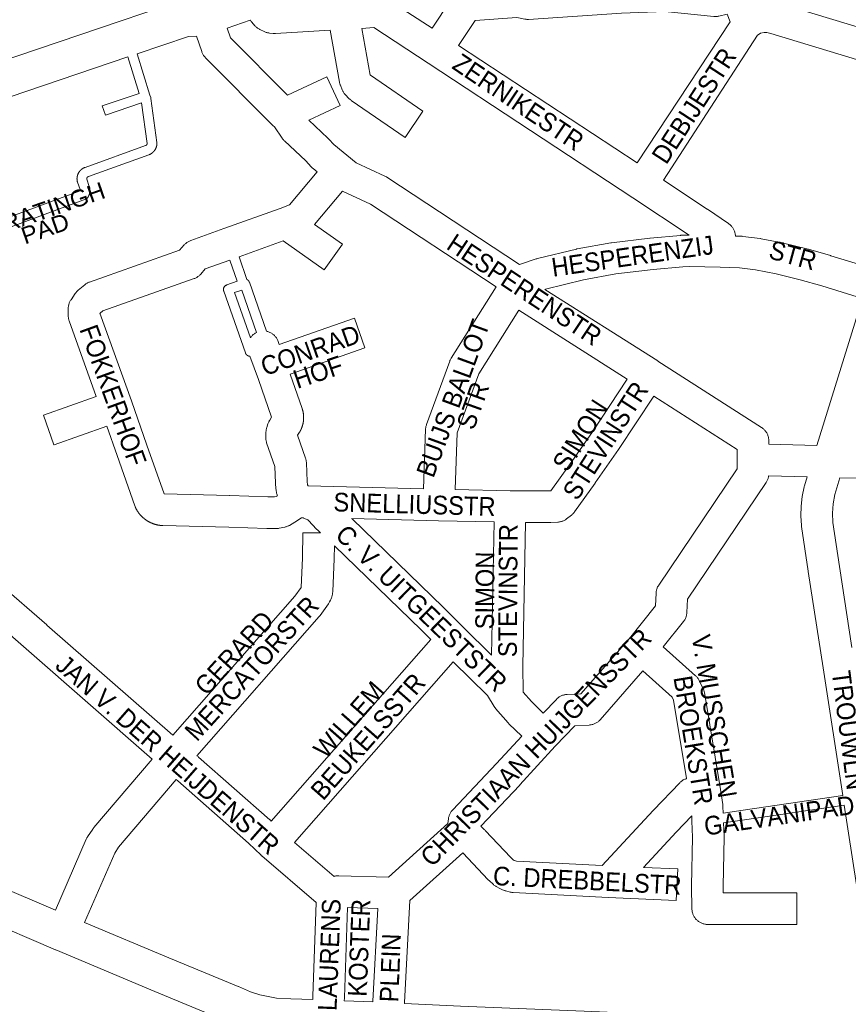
# Model space of a CAD drawing. Header units: metres. Extents: x 123819 to 142731, y 393440 to 405763.
# Tile 145 of 256: x 133175 to 133517, y 395415 to 395821. Entities that reach past the tile are written whole.
import ezdxf
from ezdxf.enums import TextEntityAlignment as Align

# ---------------------------------------------------------------- set-up
doc = ezdxf.new("R2010")
doc.units = ezdxf.units.M
doc.header["$MEASUREMENT"] = 0
for name, color, linetype, lineweight in [('gs-anno-wegen algemeen tekst', 7, 'Continuous', 0), ('gs-knt-aanvullende hoofdweg', 7, 'Continuous', 0), ('gs-knt-paden', 7, 'Continuous', 0), ('gs-knt-wegen algemeen', 7, 'Continuous', 0)]:
    doc.layers.add(name, color=color, linetype=linetype, lineweight=lineweight)
doc.styles.add('Style-Arial', font='arial.ttf')

msp = doc.modelspace()

# ---------------------------------------------------------------- linework, layer by layer
at = {"layer": 'gs-knt-aanvullende hoofdweg', "color": 7, "linetype": 'Continuous', "flags": 128}
for points in [[(133120.15, 395787.77), (133122.58, 395788.59), (133217.32, 395820.63), (133235.09, 395826.64)], [(133270.49, 395820.83), (133260.96, 395817.5)], [(133248.3, 395814.32), (133245.06, 395814.15), (133223.85, 395806.98)], [(133220.04, 395805.69), (133129.73, 395775.15)], [(133096.3, 395494.86), (133104.13, 395491.52), (133104.2, 395491.5), (133165.37, 395464.78), (133190.19, 395454.22)], [(133253.61, 395411.37), (133231.16, 395420.65), (133231.12, 395420.67), (133190.28, 395437.86), (133190.25, 395437.87), (133159.46, 395450.98), (133159.39, 395451), (133104.19, 395475.11)], [(133202.18, 395449.14), (133236.92, 395434.52), (133265.53, 395422.69), (133265.57, 395422.68), (133270.6, 395420.57), (133274.44, 395419.27), (133281.29, 395417.98), (133287.23, 395417.61), (133296.23, 395417.31)], [(133309.24, 395416.82), (133321, 395416.35)], [(133334.01, 395415.77), (133357.11, 395414.66), (133408.05, 395412.52), (133474.79, 395409.73), (133507.05, 395408.38), (133528.5, 395407.48)]]:
    msp.add_lwpolyline(points, dxfattribs=at)
at = {"layer": 'gs-knt-paden', "color": 7, "linetype": 'Continuous', "flags": 128}
for points in [[(133223.85, 395806.98), (133229.11, 395790.02), (133229.44, 395788.94), (133229.46, 395788.86), (133229.48, 395788.78), (133229.5, 395788.7), (133229.51, 395788.62)], [(133229.51, 395788.62), (133231.96, 395770.52), (133231.97, 395770.43), (133231.98, 395770.35), (133231.98, 395770.3), (133231.98, 395770.25), (133231.98, 395770.2), (133231.98, 395770.15), (133231.98, 395770.1), (133231.98, 395770.05), (133231.98, 395770), (133231.98, 395769.95), (133231.98, 395769.9), (133231.98, 395769.85), (133231.97, 395769.8), (133231.97, 395769.75), (133231.97, 395769.7), (133231.96, 395769.65), (133231.96, 395769.6), (133231.95, 395769.55), (133231.95, 395769.5), (133231.94, 395769.45), (133231.93, 395769.4), (133231.93, 395769.35), (133231.92, 395769.3), (133231.91, 395769.25), (133231.9, 395769.2), (133231.89, 395769.15), (133231.88, 395769.1), (133231.87, 395769.06), (133231.86, 395769.01), (133231.85, 395768.96), (133231.84, 395768.91), (133231.83, 395768.86), (133231.82, 395768.81), (133231.8, 395768.77), (133231.79, 395768.72), (133231.78, 395768.67), (133231.76, 395768.62), (133231.75, 395768.57), (133231.73, 395768.53), (133231.71, 395768.48), (133231.7, 395768.43), (133231.68, 395768.38), (133231.66, 395768.34), (133231.65, 395768.29), (133231.63, 395768.24), (133231.61, 395768.2), (133231.59, 395768.15), (133231.57, 395768.11), (133231.55, 395768.06), (133231.53, 395768.02), (133231.51, 395767.97), (133231.49, 395767.92), (133231.47, 395767.88), (133231.44, 395767.84), (133231.42, 395767.79), (133231.4, 395767.75), (133231.37, 395767.7), (133231.35, 395767.66), (133231.33, 395767.62), (133231.3, 395767.57), (133231.27, 395767.53), (133231.25, 395767.49), (133231.22, 395767.44), (133231.2, 395767.4), (133231.17, 395767.36), (133231.14, 395767.32), (133231.11, 395767.28), (133231.09, 395767.24), (133231.06, 395767.19), (133231.03, 395767.15), (133231, 395767.11), (133230.97, 395767.07), (133230.94, 395767.03), (133230.91, 395766.99), (133230.88, 395766.96), (133230.84, 395766.92), (133230.81, 395766.88), (133230.78, 395766.84), (133230.75, 395766.8), (133230.71, 395766.76), (133230.68, 395766.73), (133230.65, 395766.69), (133230.61, 395766.65), (133230.58, 395766.62), (133230.54, 395766.58), (133230.51, 395766.55), (133230.47, 395766.51), (133230.44, 395766.48), (133230.4, 395766.44), (133230.36, 395766.41), (133230.33, 395766.38), (133230.29, 395766.34), (133230.25, 395766.31), (133230.21, 395766.28), (133230.18, 395766.25), (133230.14, 395766.21), (133230.1, 395766.18), (133230.06, 395766.15), (133230.02, 395766.12), (133229.98, 395766.09), (133229.94, 395766.06), (133229.9, 395766.03), (133229.86, 395766), (133229.82, 395765.97), (133229.78, 395765.95), (133229.74, 395765.92), (133229.69, 395765.89), (133229.65, 395765.86), (133229.61, 395765.84), (133229.57, 395765.81), (133229.52, 395765.79), (133229.48, 395765.76), (133229.44, 395765.74), (133229.39, 395765.71), (133229.35, 395765.69), (133229.31, 395765.66), (133229.26, 395765.64), (133229.22, 395765.62), (133229.17, 395765.6), (133229.13, 395765.57), (133229.08, 395765.55), (133229.04, 395765.53), (133228.99, 395765.51), (133228.95, 395765.49), (133228.9, 395765.47), (133228.85, 395765.45), (133228.81, 395765.43), (133228.76, 395765.42), (133228.71, 395765.4), (133228.67, 395765.38), (133203.73, 395756.42), (133203.71, 395756.42), (133203.69, 395756.41), (133203.67, 395756.4), (133203.65, 395756.39), (133203.63, 395756.38), (133203.61, 395756.37), (133203.59, 395756.36), (133203.57, 395756.35), (133203.55, 395756.34), (133203.53, 395756.33), (133203.51, 395756.32), (133203.5, 395756.3), (133203.48, 395756.29), (133203.46, 395756.28), (133203.44, 395756.26), (133203.43, 395756.25), (133203.41, 395756.24), (133203.39, 395756.22), (133203.38, 395756.21), (133203.36, 395756.19), (133203.35, 395756.18), (133203.33, 395756.16), (133203.32, 395756.14), (133203.3, 395756.13), (133203.29, 395756.11), (133203.28, 395756.09), (133203.26, 395756.07), (133203.25, 395756.06), (133203.24, 395756.04), (133203.23, 395756.02), (133203.21, 395756), (133203.2, 395755.98), (133203.19, 395755.96), (133203.18, 395755.94), (133203.17, 395755.92), (133203.16, 395755.9), (133203.15, 395755.88), (133203.15, 395755.86), (133203.14, 395755.84), (133203.13, 395755.82), (133203.12, 395755.8), (133203.12, 395755.78), (133203.11, 395755.76), (133203.1, 395755.74), (133203.1, 395755.72), (133203.09, 395755.7), (133203.09, 395755.67), (133203.09, 395755.65), (133203.08, 395755.63), (133203.08, 395755.61), (133203.08, 395755.59), (133203.08, 395755.57), (133203.07, 395755.54), (133203.07, 395755.52), (133203.07, 395755.5), (133203.07, 395755.48), (133203.07, 395755.46), (133203.07, 395755.43), (133203.08, 395755.41), (133203.08, 395755.39), (133203.08, 395755.37), (133203.08, 395755.35), (133203.09, 395755.33), (133203.09, 395755.3), (133204.12, 395752.36), (133204.14, 395752.28), (133204.16, 395752.21), (133204.19, 395752.14), (133204.19, 395752.14), (133204.19, 395752.14), (133204.21, 395752.07), (133204.23, 395752), (133204.25, 395751.93), (133204.26, 395751.85), (133204.28, 395751.78), (133204.3, 395751.71), (133204.31, 395751.63), (133204.33, 395751.56), (133204.34, 395751.49), (133204.35, 395751.41), (133204.36, 395751.34), (133204.37, 395751.26), (133204.38, 395751.19), (133204.38, 395751.12), (133204.39, 395751.04), (133204.39, 395750.97), (133204.4, 395750.89), (133204.4, 395750.82), (133204.4, 395750.74), (133204.4, 395750.67), (133204.4, 395750.59), (133204.4, 395750.52), (133204.39, 395750.44), (133204.39, 395750.37), (133204.38, 395750.29), (133204.38, 395750.22), (133204.37, 395750.14), (133204.36, 395750.07), (133204.35, 395750), (133204.34, 395749.92), (133204.33, 395749.85), (133204.31, 395749.77), (133204.3, 395749.7), (133204.28, 395749.63), (133204.27, 395749.55), (133204.25, 395749.48), (133204.23, 395749.41), (133204.21, 395749.34), (133204.19, 395749.27), (133204.17, 395749.19), (133204.15, 395749.12), (133204.12, 395749.05), (133204.1, 395748.98), (133204.07, 395748.91), (133204.04, 395748.84), (133204.02, 395748.77), (133203.99, 395748.7), (133203.96, 395748.64), (133203.93, 395748.57), (133203.89, 395748.5), (133203.86, 395748.43), (133203.83, 395748.37), (133203.79, 395748.3), (133203.75, 395748.23), (133203.72, 395748.17), (133203.68, 395748.11), (133203.64, 395748.04), (133203.6, 395747.98), (133203.56, 395747.92), (133203.52, 395747.85), (133203.47, 395747.79), (133203.42, 395747.72), (133203.36, 395747.65), (133203.3, 395747.58), (133203.23, 395747.51), (133203.16, 395747.45), (133203.09, 395747.39), (133203.02, 395747.33), (133202.94, 395747.28), (133202.87, 395747.23), (133202.79, 395747.19), (133202.7, 395747.14), (133202.62, 395747.11), (133202.53, 395747.07), (133151.85, 395728.33)], [(133270.36, 395682.4), (133270.27, 395682.4), (133270.17, 395682.41), (133270.07, 395682.42), (133269.98, 395682.44), (133269.88, 395682.46), (133269.79, 395682.49), (133269.7, 395682.52), (133269.6, 395682.56), (133269.51, 395682.6), (133269.43, 395682.64), (133269.34, 395682.69), (133269.26, 395682.74), (133269.18, 395682.8), (133269.1, 395682.86), (133269.03, 395682.93), (133268.96, 395682.99), (133268.89, 395683.07), (133268.83, 395683.14), (133268.77, 395683.22), (133268.71, 395683.3), (133268.66, 395683.38), (133268.61, 395683.47), (133268.57, 395683.56), (133268.53, 395683.65), (133268.49, 395683.74), (133259.53, 395709.2), (133259.5, 395709.29), (133259.47, 395709.38), (133259.45, 395709.47), (133259.44, 395709.57), (133259.43, 395709.66), (133259.42, 395709.76), (133259.42, 395709.85), (133259.42, 395709.95), (133259.42, 395710.05), (133259.43, 395710.14), (133259.45, 395710.24), (133259.47, 395710.33), (133259.49, 395710.42), (133259.52, 395710.51), (133259.56, 395710.6), (133259.59, 395710.69), (133259.63, 395710.78), (133259.68, 395710.86), (133259.73, 395710.94), (133259.78, 395711.02), (133259.84, 395711.1), (133259.9, 395711.17), (133259.97, 395711.25), (133260.03, 395711.31), (133260.1, 395711.38), (133260.18, 395711.44), (133260.25, 395711.5), (133260.33, 395711.55), (133260.42, 395711.6), (133260.5, 395711.65), (133260.59, 395711.69), (133260.67, 395711.73), (133260.76, 395711.76), (133265.1, 395713.28), (133262.05, 395722.04)], [(133265.83, 395723.4), (133269.1, 395714.02), (133269.16, 395713.99), (133269.24, 395713.94), (133269.32, 395713.89), (133269.4, 395713.83), (133269.48, 395713.77), (133269.55, 395713.7), (133269.63, 395713.63), (133269.69, 395713.56), (133269.76, 395713.49), (133269.82, 395713.41), (133269.87, 395713.33), (133269.93, 395713.24), (133269.97, 395713.16), (133270.02, 395713.07), (133270.06, 395712.98), (133270.09, 395712.89)], [(133270.09, 395712.89), (133277.14, 395692.67)], [(133273.06, 395692.16), (133266.96, 395709.67), (133263.99, 395708.63), (133270.54, 395690.03)], [(133465.42, 395494.13), (133473.61, 395495.37), (133514.66, 395501.41)], [(133515.27, 395497.44), (133474.21, 395491.4), (133465.58, 395490.09)]]:
    msp.add_lwpolyline(points, dxfattribs=at)
msp.add_lwpolyline([(133150.64, 395732.16), (133200.37, 395750.56), (133200.37, 395750.58), (133200.38, 395750.61), (133200.38, 395750.64), (133200.38, 395750.67), (133200.38, 395750.7), (133200.38, 395750.73), (133200.38, 395750.76), (133200.38, 395750.79), (133200.37, 395750.82), (133200.37, 395750.85), (133200.36, 395750.88), (133200.36, 395750.91), (133200.35, 395750.94), (133200.34, 395750.97), (133200.33, 395751), (133200.32, 395751.02), (133200.32, 395751.03), (133199.26, 395754.08), (133199.23, 395754.16), (133199.21, 395754.25), (133199.2, 395754.3), (133199.18, 395754.36), (133199.17, 395754.41), (133199.16, 395754.47), (133199.15, 395754.53), (133199.14, 395754.58), (133199.13, 395754.64), (133199.12, 395754.7), (133199.11, 395754.76), (133199.1, 395754.81), (133199.09, 395754.87), (133199.08, 395754.93), (133199.08, 395754.98), (133199.07, 395755.04), (133199.07, 395755.1), (133199.06, 395755.16), (133199.06, 395755.22), (133199.06, 395755.27), (133199.06, 395755.33), (133199.05, 395755.39), (133199.05, 395755.45), (133199.05, 395755.5), (133199.05, 395755.56), (133199.05, 395755.62), (133199.06, 395755.68), (133199.06, 395755.74), (133199.06, 395755.79), (133199.07, 395755.85), (133199.07, 395755.91), (133199.08, 395755.97), (133199.08, 395756.02), (133199.09, 395756.08), (133199.09, 395756.14), (133199.1, 395756.2), (133199.11, 395756.25), (133199.12, 395756.31), (133199.13, 395756.37), (133199.14, 395756.42), (133199.15, 395756.48), (133199.16, 395756.54), (133199.18, 395756.59), (133199.19, 395756.65), (133199.2, 395756.71), (133199.22, 395756.76), (133199.23, 395756.82), (133199.25, 395756.87), (133199.26, 395756.93), (133199.28, 395756.98), (133199.3, 395757.04), (133199.32, 395757.09), (133199.33, 395757.15), (133199.35, 395757.2), (133199.37, 395757.26), (133199.39, 395757.31), (133199.42, 395757.37), (133199.44, 395757.42), (133199.46, 395757.47), (133199.48, 395757.53), (133199.51, 395757.58), (133199.53, 395757.63), (133199.56, 395757.68), (133199.58, 395757.73), (133199.61, 395757.79), (133199.64, 395757.84), (133199.66, 395757.89), (133199.69, 395757.94), (133199.72, 395757.99), (133199.75, 395758.04), (133199.78, 395758.09), (133199.81, 395758.14), (133199.84, 395758.19), (133199.87, 395758.24), (133199.9, 395758.28), (133199.93, 395758.33), (133199.97, 395758.38), (133200, 395758.43), (133200.04, 395758.47), (133200.07, 395758.52), (133200.11, 395758.56), (133200.14, 395758.61), (133200.18, 395758.66), (133200.21, 395758.7), (133200.25, 395758.74), (133200.29, 395758.79), (133200.33, 395758.83), (133200.37, 395758.87), (133200.41, 395758.92), (133200.45, 395758.96), (133200.49, 395759), (133200.53, 395759.04), (133200.57, 395759.08), (133200.61, 395759.12), (133200.65, 395759.16), (133200.69, 395759.2), (133200.74, 395759.24), (133200.78, 395759.28), (133200.82, 395759.31), (133200.87, 395759.35), (133200.91, 395759.39), (133200.96, 395759.42), (133201, 395759.46), (133201.05, 395759.5), (133201.1, 395759.53), (133201.14, 395759.56), (133201.19, 395759.6), (133201.24, 395759.63), (133201.29, 395759.66), (133201.33, 395759.69), (133201.38, 395759.73), (133201.43, 395759.76), (133201.48, 395759.79), (133201.53, 395759.82), (133201.58, 395759.84), (133201.63, 395759.87), (133201.68, 395759.9), (133201.73, 395759.93), (133201.78, 395759.95), (133201.84, 395759.98), (133201.89, 395760.01), (133201.94, 395760.03), (133201.99, 395760.06), (133202.05, 395760.08), (133202.1, 395760.1), (133202.15, 395760.12), (133202.21, 395760.15), (133202.26, 395760.17), (133202.31, 395760.19), (133202.37, 395760.21), (133227.31, 395769.17), (133227.34, 395769.18), (133227.38, 395769.19), (133227.41, 395769.21), (133227.44, 395769.23), (133227.48, 395769.25), (133227.51, 395769.27), (133227.54, 395769.29), (133227.57, 395769.31), (133227.6, 395769.33), (133227.63, 395769.36), (133227.66, 395769.38), (133227.68, 395769.41), (133227.71, 395769.44), (133227.73, 395769.46), (133227.76, 395769.49), (133227.78, 395769.52), (133227.8, 395769.55), (133227.82, 395769.59), (133227.84, 395769.62), (133227.86, 395769.65), (133227.87, 395769.69), (133227.89, 395769.72), (133227.9, 395769.75), (133227.91, 395769.79), (133227.93, 395769.83), (133227.94, 395769.86), (133227.94, 395769.9), (133227.95, 395769.94), (133227.96, 395769.97), (133227.96, 395770.01), (133227.96, 395770.05), (133227.96, 395770.09), (133225.7, 395786.79), (133210.75, 395781.71, -0.385882), (133210.74, 395781.71), (133209.45, 395785.5, -0.385887), (133209.46, 395785.51), (133224.69, 395790.7), (133220.04, 395805.69)], format="xyb", dxfattribs=at)
at = {"layer": 'gs-knt-wegen algemeen', "color": 7, "linetype": 'Continuous', "flags": 128}
for points in [[(133477.21, 395833.08), (133479.05, 395828.42), (133480.36, 395828.69), (133480.63, 395828.74), (133480.89, 395828.78), (133481.16, 395828.81), (133481.43, 395828.83), (133481.7, 395828.83), (133481.97, 395828.83), (133484.67, 395828.71), (133484.96, 395828.7), (133485.25, 395828.67), (133485.53, 395828.62), (133485.82, 395828.57), (133486.1, 395828.5), (133488.51, 395827.85), (133488.71, 395827.79), (133551.57, 395808.77), (133554.54, 395808.11)], [(133327.33, 395829.41), (133345.48, 395817.56), (133352.98, 395828.98)], [(133468.26, 395820.22), (133467.05, 395823.35), (133463.67, 395822.55), (133463.36, 395822.48), (133463.06, 395822.43), (133462.76, 395822.4), (133462.45, 395822.38), (133462.14, 395822.37), (133461.83, 395822.38), (133461.53, 395822.4), (133441.39, 395824.38), (133423.55, 395823.71), (133385.22, 395821.2), (133384.95, 395821.19), (133384.69, 395821.19), (133384.42, 395821.2), (133384.15, 395821.22), (133383.89, 395821.25), (133383.63, 395821.3), (133380.39, 395821.89), (133363.17, 395820.78), (133356.37, 395810.43)], [(133429.91, 395762.05), (133468.26, 395820.22)], [(133298.09, 395758.35), (133296.36, 395759.74), (133296.16, 395759.9), (133295.96, 395760.08), (133295.77, 395760.26), (133295.6, 395760.45), (133293.35, 395762.93), (133284.57, 395771.12), (133284.37, 395771.32), (133284.17, 395771.53), (133283.99, 395771.74), (133283.81, 395771.96), (133283.65, 395772.19), (133280.43, 395776.86), (133279.82, 395777.47), (133252.02, 395805.4), (133251.82, 395805.62), (133251.62, 395805.84), (133251.44, 395806.08), (133251.26, 395806.32), (133251.1, 395806.57), (133250.95, 395806.82), (133250.81, 395807.09), (133250.68, 395807.35), (133250.57, 395807.63), (133250.47, 395807.91), (133248.3, 395814.32)], [(133260.96, 395817.5), (133262.31, 395813.52), (133285.83, 395789.89)], [(133479.58, 395814.68), (133440.79, 395754.89)], [(133550.66, 395795.63), (133548.49, 395796.12), (133548.26, 395796.18), (133548.03, 395796.24), (133485.03, 395815.3), (133483.42, 395815.74), (133482.24, 395815.78), (133480.78, 395815.48), (133480.69, 395815.42), (133479.58, 395814.69)], [(133479.58, 395814.69), (133479.58, 395814.68)], [(133479.58, 395814.69), (133479.58, 395814.68)], [(133356.37, 395810.43), (133429.91, 395762.05)], [(133343.8, 395803.11), (133343.8, 395803.11), (133343.79, 395803.11)], [(133343.8, 395803.11), (133343.8, 395803.11), (133343.79, 395803.11)], [(133451.38, 395732.34), (133428.19, 395747.6), (133343.8, 395803.11)], [(133294.57, 395779.6), (133302.43, 395772.26), (133302.63, 395772.07), (133302.82, 395771.87), (133304.89, 395769.58), (133314.17, 395762.14), (133326, 395756.63), (133326.28, 395756.49), (133326.56, 395756.34), (133326.83, 395756.17), (133381.42, 395720.21)], [(133440.79, 395754.89), (133458.87, 395743), (133458.96, 395742.94), (133467.63, 395737.04), (133467.88, 395736.85), (133468.13, 395736.66), (133468.36, 395736.45), (133468.59, 395736.24), (133468.81, 395736.01), (133469.01, 395735.77), (133469.2, 395735.52), (133469.38, 395735.26), (133469.55, 395735), (133469.7, 395734.73), (133469.85, 395734.45), (133469.97, 395734.16), (133470.09, 395733.87), (133470.19, 395733.57), (133470.27, 395733.27), (133470.34, 395732.96), (133470.4, 395732.65), (133470.44, 395732.34), (133470.46, 395732.03), (133470.47, 395731.89)], [(133308.45, 395750.44), (133296.94, 395736.71)], [(133371.82, 395710.94), (133320.07, 395745.03), (133308.45, 395750.44)], [(133381.42, 395720.21), (133388.31, 395722.48), (133388.56, 395722.55), (133388.8, 395722.62), (133404.88, 395726.54), (133405.07, 395726.58), (133405.26, 395726.62), (133419.03, 395729.12), (133419.22, 395729.15), (133419.41, 395729.18), (133435.13, 395731.08), (133435.34, 395731.1), (133447.79, 395732.2), (133447.96, 395732.21), (133448.12, 395732.22), (133451.25, 395732.34), (133451.38, 395732.34)], [(133470.47, 395731.89), (133472.83, 395731.83), (133473.05, 395731.82), (133473.27, 395731.81), (133473.49, 395731.78), (133480.62, 395730.87), (133480.81, 395730.84), (133481.01, 395730.81), (133489.9, 395729.13), (133490.09, 395729.09), (133490.28, 395729.04), (133500.43, 395726.49), (133500.61, 395726.44), (133509.65, 395723.87), (133509.78, 395723.83), (133526.7, 395718.65)], [(133262.05, 395722.04), (133251.94, 395718.41), (133250.03, 395716.22), (133249.82, 395715.99), (133249.61, 395715.78), (133249.38, 395715.58), (133249.15, 395715.38), (133248.9, 395715.2), (133248.65, 395715.03), (133248.39, 395714.87), (133248.13, 395714.73), (133247.86, 395714.59), (133247.58, 395714.47), (133247.29, 395714.36), (133209.68, 395701.08), (133208.56, 395700.14), (133208.53, 395700.1), (133221.47, 395664.04), (133221.48, 395664), (133227.89, 395645.77)], [(133522.83, 395706.22), (133506.03, 395711.37), (133497.15, 395713.88), (133487.28, 395716.37), (133478.78, 395717.98), (133472.17, 395718.83), (133464.16, 395719.03), (133451.55, 395719.32), (133448.77, 395719.21), (133436.59, 395718.14), (133421.17, 395716.28), (133407.78, 395713.84), (133392.14, 395710.03), (133391.86, 395709.94)], [(133341.89, 395627.82), (133342.75, 395652.3), (133342.76, 395652.59), (133342.8, 395652.89), (133342.84, 395653.18), (133342.9, 395653.47), (133342.96, 395653.75), (133343.05, 395654.04), (133343.14, 395654.31), (133352.68, 395680.33), (133352.78, 395680.59), (133352.89, 395680.84), (133353.01, 395681.08), (133353.15, 395681.33), (133353.29, 395681.56), (133371.82, 395710.94)], [(133391.86, 395709.94), (133438.46, 395680.45), (133438.49, 395680.43), (133481.22, 395653.02), (133481.48, 395652.85), (133481.73, 395652.67), (133481.97, 395652.47), (133482.2, 395652.26), (133482.42, 395652.04), (133482.62, 395651.81), (133482.82, 395651.57), (133483.01, 395651.32), (133483.18, 395651.07), (133483.34, 395650.8), (133483.49, 395650.53), (133483.63, 395650.25), (133483.75, 395649.97), (133483.86, 395649.68), (133483.95, 395649.38), (133484.03, 395649.08), (133484.1, 395648.78), (133484.15, 395648.47), (133484.19, 395648.16), (133484.21, 395647.86), (133484.22, 395647.55), (133484.22, 395646.19), (133503.96, 395645.57)], [(133503.96, 395645.57), (133522.83, 395706.22)], [(133381.14, 395701.32), (133364.67, 395675.2), (133355.72, 395650.81), (133354.91, 395627.5)], [(133425.88, 395673.01), (133381.14, 395701.32)], [(133270.54, 395690.03), (133270.61, 395690.13), (133270.8, 395690.38), (133271.01, 395690.62), (133271.23, 395690.86), (133271.46, 395691.08), (133271.7, 395691.29), (133271.95, 395691.49), (133272.21, 395691.67), (133272.48, 395691.85), (133272.75, 395692.01), (133273.04, 395692.15), (133273.06, 395692.16)], [(133281.7, 395624.9), (133281.62, 395625.07), (133281.52, 395625.35), (133281.43, 395625.64), (133281.35, 395625.94), (133281.28, 395626.23), (133281.23, 395626.53), (133281.19, 395626.83), (133280.9, 395629.73), (133280.88, 395629.94), (133280.87, 395630.16), (133280.64, 395637), (133277.23, 395646.78), (133277.13, 395647.09), (133277.05, 395647.39), (133276.98, 395647.7), (133276.93, 395648.02), (133276.89, 395648.33), (133276.87, 395648.65), (133276.82, 395649.76), (133276.82, 395650.05), (133276.82, 395650.33), (133276.84, 395650.62), (133276.87, 395650.9), (133277.01, 395651.91), (133277.06, 395652.2), (133277.12, 395652.5), (133277.19, 395652.79), (133277.28, 395653.08), (133277.77, 395654.56), (133277.86, 395654.82), (133277.96, 395655.08), (133278.07, 395655.33), (133278.2, 395655.57), (133278.33, 395655.81), (133278.48, 395656.05), (133279.29, 395657.32), (133273.87, 395672.82), (133270.36, 395682.4)], [(133377.72, 395626.97), (133393.76, 395626.89), (133394.33, 395626.92), (133402.03, 395637.69), (133411.49, 395651.28), (133425.88, 395673.01)], [(133436.86, 395666.01), (133422.31, 395644.03), (133422.22, 395643.91), (133412.69, 395630.21), (133412.64, 395630.14)], [(133471.2, 395639.88), (133471.2, 395643.99), (133436.86, 395666.01)], [(133227.89, 395645.77), (133227.89, 395645.76), (133227.89, 395645.76)], [(133227.89, 395645.77), (133227.89, 395645.76), (133227.89, 395645.76)], [(133227.89, 395645.76), (133234.96, 395625.64), (133261.93, 395625.01), (133262.02, 395625.01)], [(133215.61, 395641.45), (133215.6, 395641.45), (133215.6, 395641.45)], [(133215.61, 395641.45), (133215.6, 395641.45), (133215.6, 395641.45)], [(133292.43, 395616), (133291.74, 395615.88), (133291.64, 395615.86), (133289.32, 395614.27), (133289.08, 395614.11), (133288.83, 395613.97), (133286.59, 395612.71), (133286.34, 395612.57), (133286.07, 395612.45), (133285.81, 395612.34), (133285.54, 395612.24), (133285.26, 395612.15), (133284.99, 395612.07), (133284.7, 395612.01), (133282.37, 395611.53), (133282.11, 395611.48), (133281.85, 395611.45), (133281.59, 395611.42), (133281.33, 395611.4), (133281.07, 395611.4), (133277.53, 395611.4), (133277.29, 395611.4), (133261.58, 395612), (133234.41, 395612.63), (133234.26, 395612.63), (133234.15, 395612.64), (133234.03, 395612.65), (133233.92, 395612.65), (133233.81, 395612.66), (133233.7, 395612.67), (133233.59, 395612.68), (133233.48, 395612.69), (133233.37, 395612.7), (133233.26, 395612.72), (133233.15, 395612.73), (133233.04, 395612.75), (133232.93, 395612.76), (133232.82, 395612.78), (133232.71, 395612.8), (133232.59, 395612.82), (133232.49, 395612.84), (133232.38, 395612.86), (133232.27, 395612.88), (133232.16, 395612.9), (133232.05, 395612.93), (133231.94, 395612.95), (133231.83, 395612.98), (133231.72, 395613.01), (133231.61, 395613.03), (133231.51, 395613.06), (133231.4, 395613.09), (133231.29, 395613.12), (133231.18, 395613.15), (133231.08, 395613.18), (133230.97, 395613.22), (133230.86, 395613.25), (133230.76, 395613.29), (133230.65, 395613.32), (133230.55, 395613.36), (133230.44, 395613.4), (133230.34, 395613.44), (133230.23, 395613.47), (133230.13, 395613.52), (133230.02, 395613.56), (133229.92, 395613.6), (133229.82, 395613.64), (133229.72, 395613.69), (133229.61, 395613.73), (133229.51, 395613.78), (133229.41, 395613.82), (133229.31, 395613.87), (133229.21, 395613.92), (133229.11, 395613.97), (133229.01, 395614.02), (133228.91, 395614.07), (133228.81, 395614.12), (133228.71, 395614.17), (133228.62, 395614.23), (133228.52, 395614.28), (133228.42, 395614.34), (133228.32, 395614.39), (133228.23, 395614.45), (133228.13, 395614.51), (133228.04, 395614.57), (133227.94, 395614.63), (133227.85, 395614.69), (133227.76, 395614.75), (133227.66, 395614.81), (133227.57, 395614.87), (133227.48, 395614.93), (133227.39, 395615), (133227.3, 395615.06), (133227.21, 395615.13), (133227.12, 395615.2), (133227.03, 395615.26), (133226.94, 395615.33), (133226.85, 395615.4), (133226.76, 395615.47), (133226.68, 395615.54), (133226.59, 395615.61), (133226.51, 395615.68), (133226.42, 395615.76), (133226.34, 395615.83), (133226.25, 395615.9), (133226.17, 395615.98), (133226.09, 395616.05), (133226.01, 395616.13), (133225.93, 395616.21), (133225.85, 395616.28), (133225.77, 395616.36), (133225.69, 395616.44), (133225.61, 395616.52), (133225.53, 395616.6), (133225.45, 395616.68), (133225.38, 395616.76), (133225.3, 395616.85), (133225.23, 395616.93), (133225.15, 395617.01), (133225.08, 395617.1), (133225.01, 395617.18), (133224.94, 395617.27), (133224.87, 395617.35), (133224.79, 395617.44), (133224.73, 395617.53), (133224.66, 395617.61), (133224.59, 395617.7), (133224.52, 395617.79), (133224.45, 395617.88), (133224.39, 395617.97), (133224.32, 395618.06), (133224.26, 395618.15), (133224.2, 395618.25), (133224.13, 395618.34), (133224.07, 395618.43), (133224.01, 395618.53), (133223.95, 395618.62), (133223.89, 395618.71), (133223.83, 395618.81), (133223.78, 395618.9), (133223.72, 395619), (133223.66, 395619.1), (133223.61, 395619.19), (133223.55, 395619.29), (133223.5, 395619.39), (133223.45, 395619.49), (133223.4, 395619.59), (133223.34, 395619.69), (133223.29, 395619.79), (133223.25, 395619.89), (133223.2, 395619.99), (133223.15, 395620.09), (133223.1, 395620.19), (133223.06, 395620.29), (133222.96, 395620.53), (133222.87, 395620.77), (133215.61, 395641.45)], [(133391.26, 395535.38), (133396.66, 395541.03), (133396.88, 395541.25), (133397.11, 395541.46), (133397.35, 395541.66), (133397.59, 395541.84), (133397.85, 395542.02), (133398.11, 395542.18), (133398.39, 395542.32), (133398.66, 395542.46), (133398.95, 395542.58), (133399.24, 395542.69), (133399.53, 395542.78), (133399.83, 395542.86), (133400.13, 395542.93), (133400.44, 395542.98), (133400.74, 395543.02), (133401.05, 395543.04), (133406.74, 395543.31), (133426.76, 395566.15), (133437.52, 395579.54), (133437.73, 395584.72), (133437.75, 395585.02), (133437.78, 395585.32), (133437.83, 395585.61), (133437.89, 395585.91), (133437.96, 395586.2), (133438.05, 395586.49), (133438.15, 395586.77), (133438.26, 395587.05), (133438.39, 395587.32), (133438.53, 395587.59), (133438.68, 395587.85), (133438.84, 395588.1), (133471.2, 395636.07), (133471.2, 395639.87)], [(133471.2, 395639.87), (133471.2, 395639.88), (133471.2, 395639.88)], [(133471.2, 395639.87), (133471.2, 395639.88), (133471.2, 395639.88)], [(133484.15, 395633.16), (133484.11, 395632.89), (133484.05, 395632.6), (133483.97, 395632.31), (133483.89, 395632.03), (133483.79, 395631.75), (133483.68, 395631.47), (133483.55, 395631.21), (133483.41, 395630.94), (133483.26, 395630.68), (133483.1, 395630.43), (133450.67, 395582.35), (133450.45, 395576.87), (133450.43, 395576.55), (133450.39, 395576.24), (133450.34, 395575.92), (133450.27, 395575.61), (133450.19, 395575.3), (133450.09, 395575), (133449.98, 395574.7), (133449.86, 395574.4), (133449.71, 395574.12), (133449.56, 395573.84), (133449.39, 395573.57), (133449.21, 395573.3), (133449.02, 395573.05), (133440.69, 395562.7)], [(133499.98, 395632.67), (133484.15, 395633.16)], [(133514.66, 395501.41), (133506.56, 395554.01), (133500.44, 395593.75), (133500.43, 395593.78), (133497.7, 395612.22), (133497.67, 395612.42), (133497.65, 395612.62), (133497.46, 395616.62), (133497.58, 395620.61), (133498, 395624.59), (133498.73, 395628.52), (133498.79, 395628.77), (133498.86, 395629), (133499.98, 395632.67)], [(133513.49, 395632.3), (133511.38, 395625.43), (133510.75, 395621.63), (133510.49, 395617.78), (133510.61, 395613.93), (133513.31, 395595.71), (133518.43, 395562.44)], [(133583.81, 395630.88), (133583.71, 395630.87), (133583.44, 395630.86), (133583.16, 395630.86), (133513.49, 395632.3)], [(133294.36, 395628.99), (133341.89, 395627.82)], [(133412.64, 395630.14), (133404.15, 395618.27), (133403.98, 395618.05), (133403.81, 395617.84), (133403.63, 395617.63), (133403.44, 395617.44), (133403.24, 395617.25), (133403.03, 395617.07), (133402.82, 395616.89), (133400.86, 395615.39), (133400.62, 395615.22), (133400.37, 395615.05), (133400.11, 395614.9), (133399.85, 395614.76), (133399.58, 395614.63), (133399.31, 395614.51), (133399.03, 395614.41), (133398.75, 395614.32), (133398.46, 395614.24), (133398.17, 395614.17), (133397.88, 395614.12), (133397.58, 395614.08), (133397.29, 395614.06), (133394.33, 395613.88), (133394.12, 395613.87), (133393.91, 395613.87), (133383.96, 395613.92), (133382.87, 395554.75), (133383.02, 395544.01)], [(133262.02, 395625.01), (133277.66, 395624.42), (133280.41, 395624.42), (133281.1, 395624.56), (133281.7, 395624.9)], [(133354.91, 395627.5), (133377.66, 395626.98), (133377.71, 395626.97)], [(133377.71, 395626.97), (133377.72, 395626.97), (133377.72, 395626.97)], [(133377.71, 395626.97), (133377.72, 395626.97), (133377.72, 395626.97)], [(133312.28, 395615.52), (133312.33, 395615.47), (133312.46, 395615.36), (133350, 395578.97), (133350.07, 395578.9), (133358.37, 395570.59), (133369.93, 395559.22)], [(133370.94, 395614.11), (133348.02, 395614.64), (133348.01, 395614.64), (133312.28, 395615.52)], [(133369.93, 395559.22), (133370.94, 395614.11)], [(133305.14, 395604.32), (133305.08, 395599.09), (133305.08, 395598.86), (133304.47, 395585.5), (133304.45, 395585.18), (133304.41, 395584.87), (133304.36, 395584.56), (133304.2, 395583.7), (133304.13, 395583.39), (133304.05, 395583.09), (133303.95, 395582.79), (133303.84, 395582.49), (133303.71, 395582.2), (133303.57, 395581.92), (133303.17, 395581.15), (133303.02, 395580.87), (133302.85, 395580.6), (133302.67, 395580.34), (133299.23, 395575.59), (133299.04, 395575.35), (133298.85, 395575.12), (133298.85, 395575.12), (133298.84, 395575.11), (133248.46, 395517.82)], [(133344.87, 395565.68), (133340.9, 395569.66), (133305.14, 395604.32)], [(133166.89, 395588.81), (133186.65, 395571.67), (133186.67, 395571.65), (133238.5, 395526.21)], [(133229.98, 395516.37), (133178.1, 395561.85), (133161.64, 395576.13)], [(133279.11, 395490.89), (133344.87, 395565.68)], [(133440.69, 395562.7), (133454.02, 395550.78), (133454.24, 395550.57), (133454.46, 395550.35), (133454.66, 395550.12), (133454.85, 395549.88), (133455.03, 395549.63), (133455.2, 395549.37), (133455.36, 395549.11), (133455.5, 395548.84), (133457.07, 395545.69), (133457.19, 395545.44), (133457.3, 395545.18), (133457.4, 395544.92), (133457.48, 395544.65), (133457.56, 395544.38), (133457.62, 395544.11), (133457.67, 395543.84), (133464.23, 395503.9)], [(133354.13, 395556.5), (133288.7, 395482.08)], [(133382.37, 395525.87), (133377.1, 395531), (133376.9, 395531.2), (133376.71, 395531.41), (133371.62, 395537.29), (133371.56, 395537.36), (133371.49, 395537.45), (133371.4, 395537.57), (133371.36, 395537.61), (133371.29, 395537.71), (133371.21, 395537.82), (133371.17, 395537.87), (133371.11, 395537.97), (133371.03, 395538.09), (133370.99, 395538.15), (133368.27, 395542.59), (133354.13, 395556.5)], [(133432.31, 395552.73), (133414.71, 395532.65), (133414.51, 395532.43), (133414.29, 395532.21), (133414.06, 395532.01), (133413.82, 395531.81), (133413.58, 395531.63), (133413.32, 395531.46), (133413.06, 395531.3), (133412.79, 395531.15), (133412.51, 395531.02), (133412.23, 395530.9), (133411.94, 395530.79), (133411.65, 395530.7), (133411.35, 395530.62), (133411.05, 395530.55), (133410.74, 395530.5), (133410.44, 395530.46), (133410.13, 395530.44), (133404.28, 395530.16), (133396.19, 395521.69), (133381.6, 395505.74), (133381.52, 395505.65), (133365.45, 395488.74)], [(133450.3, 395508.37), (133444.98, 395540.76), (133444.41, 395541.91), (133432.31, 395552.73)], [(133383.02, 395544.01), (133386.37, 395540.14), (133391.26, 395535.38)], [(133327.51, 395467.77), (133351.93, 395489.81), (133352.15, 395491.76), (133352.19, 395492.05), (133352.25, 395492.35), (133352.32, 395492.64), (133352.4, 395492.93), (133352.49, 395493.21), (133352.6, 395493.49), (133352.72, 395493.76), (133352.86, 395494.03), (133353, 395494.29), (133353.16, 395494.55), (133353.33, 395494.8), (133353.51, 395495.03), (133353.7, 395495.27), (133353.9, 395495.49), (133372.03, 395514.57), (133382.37, 395525.87)], [(133190.19, 395454.22), (133202.88, 395483.41), (133202.99, 395483.66), (133203.12, 395483.91), (133203.26, 395484.16), (133203.41, 395484.4), (133205.51, 395487.57), (133205.66, 395487.79), (133205.82, 395488), (133205.98, 395488.2), (133229.98, 395516.37)], [(133248.46, 395517.82), (133248.95, 395517.42), (133249.14, 395517.26), (133278.54, 395491.44), (133278.67, 395491.32), (133278.8, 395491.2), (133279.11, 395490.89)], [(133239.93, 395507.97), (133216.15, 395480.06), (133214.59, 395477.7), (133214.59, 395477.69), (133202.18, 395449.14)], [(133297.59, 395457.28), (133275.22, 395476.49), (133275.15, 395476.55), (133274.96, 395476.73), (133274.91, 395476.78), (133269.81, 395481.77), (133240.64, 395507.39), (133239.93, 395507.97)], [(133365.45, 395488.74), (133366.94, 395487.37), (133367.13, 395487.2), (133367.3, 395487.02), (133377.82, 395475.84), (133378.88, 395474.88), (133379.22, 395474.69), (133379.41, 395474.62), (133380.19, 395474.41), (133415.56, 395472.59), (133436.55, 395495.24), (133436.62, 395495.32), (133447.47, 395506.64), (133447.69, 395506.86), (133447.93, 395507.08), (133448.17, 395507.28), (133448.43, 395507.47), (133448.69, 395507.64), (133448.97, 395507.81), (133449.25, 395507.95), (133449.53, 395508.09), (133449.83, 395508.21), (133450.13, 395508.32), (133450.3, 395508.37)], [(133464.23, 395503.9), (133465.24, 395497.77), (133465.28, 395497.49), (133465.31, 395497.21), (133465.32, 395496.93), (133465.42, 395494.13)], [(133528.5, 395407.48), (133528.25, 395412.41), (133527.55, 395418.46), (133515.27, 395497.44)], [(133288.7, 395482.08), (133304.99, 395468.08)], [(133358.08, 395477.82), (133336.3, 395458.16)], [(133304.99, 395468.08), (133305.2, 395468.14), (133305.49, 395468.2), (133305.78, 395468.25), (133306.08, 395468.29), (133306.37, 395468.32), (133306.67, 395468.33), (133306.96, 395468.33), (133327.51, 395467.77)], [(133296.23, 395417.31), (133296.32, 395418.69), (133297.59, 395457.28)], [(133336.3, 395458.16), (133334.02, 395416.06), (133334.01, 395415.77)], [(133321, 395416.35), (133321, 395416.45), (133321.01, 395416.66), (133323.08, 395454.87), (133310.54, 395455.21), (133309.33, 395418.14), (133309.32, 395417.89), (133309.24, 395416.82)]]:
    msp.add_lwpolyline(points, dxfattribs=at)
for points in [[(133343.79, 395803.11), (133343.79, 395803.12), (133343.78, 395803.12), (133321.34, 395817.77), (133316.44, 395817.48), (133319.96, 395798.22), (133319.96, 395798.2), (133319.97, 395798.19), (133341.65, 395783.32, -0.384649), (133341.65, 395783.3), (133334.29, 395772.58, -0.38465), (133334.28, 395772.58), (133312.07, 395787.82), (133311.86, 395787.97), (133311.66, 395788.13), (133311.47, 395788.3), (133311.28, 395788.47), (133311.09, 395788.65), (133309.73, 395790.05), (133309.53, 395790.26), (133309.35, 395790.48), (133309.17, 395790.7), (133309, 395790.94), (133308.85, 395791.18), (133308.71, 395791.42), (133308.57, 395791.67), (133308.45, 395791.93), (133308.34, 395792.2), (133307.62, 395794.02), (133307.53, 395794.26), (133307.45, 395794.5), (133307.38, 395794.75), (133307.31, 395795), (133307.26, 395795.25), (133303.34, 395816.72), (133280.94, 395815.4), (133280.7, 395815.39), (133280.45, 395815.39), (133280.2, 395815.4), (133279.96, 395815.42), (133278.46, 395815.56), (133278.18, 395815.59), (133277.89, 395815.64), (133277.61, 395815.69), (133277.33, 395815.76), (133277.06, 395815.84), (133276.79, 395815.94), (133276.52, 395816.04), (133276.26, 395816.16), (133274.47, 395817.02), (133274.21, 395817.15), (133273.96, 395817.29), (133273.71, 395817.44), (133273.47, 395817.6), (133273.24, 395817.78), (133273.02, 395817.96), (133272.8, 395818.15), (133272.6, 395818.36), (133272.4, 395818.57), (133271.08, 395820.05), (133270.87, 395820.3), (133270.68, 395820.55), (133270.5, 395820.81), (133270.49, 395820.83)], [(133285.83, 395789.89), (133302.08, 395797.46, -0.384586), (133302.09, 395797.46), (133307.58, 395785.67, -0.384588), (133307.58, 395785.66), (133294.57, 395779.6)], [(133215.6, 395641.45), (133211.36, 395653.54), (133189.59, 395645.89, -0.386286), (133189.57, 395645.89), (133185.26, 395658.16, -0.386287), (133185.27, 395658.17), (133207, 395665.81), (133195.83, 395696.96), (133195.74, 395697.22), (133195.66, 395697.49), (133195.59, 395697.77), (133195.54, 395698.04), (133195.5, 395698.32), (133195.47, 395698.6), (133195.45, 395698.88), (133195.44, 395699.16), (133195.44, 395702.02), (133195.45, 395702.32), (133195.47, 395702.62), (133195.51, 395702.92), (133195.55, 395703.22), (133195.62, 395703.51), (133195.69, 395703.8), (133195.78, 395704.09), (133195.88, 395704.37), (133196, 395704.65), (133196.13, 395704.93), (133196.27, 395705.19), (133196.42, 395705.45), (133196.59, 395705.7), (133198.34, 395708.25), (133198.51, 395708.49), (133198.69, 395708.72), (133198.88, 395708.94), (133199.09, 395709.15), (133199.3, 395709.36), (133199.52, 395709.55), (133202.22, 395711.81), (133202.45, 395712), (133202.68, 395712.17), (133202.93, 395712.33), (133203.18, 395712.48), (133203.43, 395712.62), (133203.69, 395712.74), (133203.96, 395712.86), (133204.23, 395712.96), (133241.35, 395726.07), (133243.26, 395728.25), (133243.46, 395728.48), (133243.67, 395728.69), (133243.89, 395728.89), (133244.13, 395729.08), (133244.37, 395729.26), (133244.61, 395729.43), (133244.87, 395729.59), (133245.13, 395729.73), (133245.4, 395729.87), (133245.68, 395729.99), (133245.96, 395730.1), (133259.59, 395734.99), (133282.77, 395743.31), (133286.66, 395744.71), (133298.09, 395758.35)], [(133296.94, 395736.71), (133308.44, 395728.59, -0.384572), (133308.45, 395728.58), (133300.95, 395717.95, -0.384573), (133300.94, 395717.95), (133283.98, 395729.92), (133265.83, 395723.4)], [(133277.14, 395692.67), (133277.4, 395692.62), (133277.71, 395692.53), (133278.01, 395692.43), (133278.31, 395692.32), (133278.6, 395692.19), (133278.89, 395692.05), (133279.17, 395691.9), (133279.44, 395691.73), (133279.7, 395691.55), (133279.96, 395691.35), (133280.2, 395691.15), (133280.43, 395690.93), (133280.66, 395690.7), (133280.87, 395690.46), (133281.07, 395690.21), (133281.25, 395689.95), (133281.42, 395689.68), (133281.58, 395689.4), (133281.73, 395689.12), (133281.86, 395688.83), (133281.98, 395688.53), (133282.44, 395687.29), (133313.39, 395698.13, -0.354854), (133313.4, 395698.12)], [(133313.4, 395698.12), (133317.7, 395685.85, -0.354855), (133317.7, 395685.84), (133286.88, 395675.05), (133291.83, 395660.91), (133291.83, 395660.9), (133291.86, 395660.83), (133291.88, 395660.76), (133291.9, 395660.68), (133291.93, 395660.61), (133291.95, 395660.54), (133291.97, 395660.46), (133292, 395660.39), (133292.02, 395660.32), (133292.04, 395660.24), (133292.06, 395660.17), (133292.08, 395660.09), (133292.1, 395660.02), (133292.12, 395659.94), (133292.14, 395659.87), (133292.16, 395659.79), (133292.17, 395659.72), (133292.19, 395659.64), (133292.21, 395659.57), (133292.22, 395659.49), (133292.24, 395659.42), (133292.26, 395659.34), (133292.27, 395659.27), (133292.28, 395659.19), (133292.3, 395659.11), (133292.31, 395659.04), (133292.32, 395658.96), (133292.34, 395658.89), (133292.35, 395658.81), (133292.36, 395658.73), (133292.37, 395658.66), (133292.38, 395658.58), (133292.39, 395658.5), (133292.4, 395658.43), (133292.41, 395658.35), (133292.41, 395658.27), (133292.42, 395658.2), (133292.43, 395658.12), (133292.44, 395658.04), (133292.44, 395657.97), (133292.45, 395657.89), (133292.45, 395657.81), (133292.46, 395657.74), (133292.46, 395657.66), (133292.46, 395657.58), (133292.47, 395657.5), (133292.47, 395657.43), (133292.47, 395657.35), (133292.47, 395657.27), (133292.47, 395657.2), (133292.47, 395657.12), (133292.47, 395657.04), (133292.47, 395656.96), (133292.47, 395656.89), (133292.47, 395656.81), (133292.47, 395656.73), (133292.46, 395656.66), (133292.46, 395656.58), (133292.46, 395656.5), (133292.45, 395656.42), (133292.45, 395656.35), (133292.44, 395656.27), (133292.44, 395656.19), (133292.43, 395656.12), (133292.42, 395656.04), (133292.42, 395655.96), (133292.41, 395655.89), (133292.4, 395655.81), (133292.39, 395655.73), (133292.38, 395655.66), (133292.37, 395655.58), (133292.36, 395655.5), (133292.35, 395655.43), (133292.34, 395655.35), (133292.33, 395655.27), (133292.31, 395655.2), (133292.3, 395655.12), (133292.29, 395655.05), (133292.27, 395654.97), (133292.26, 395654.89), (133292.24, 395654.82), (133292.23, 395654.74), (133292.21, 395654.67), (133292.19, 395654.59), (133292.18, 395654.52), (133292.16, 395654.44), (133292.14, 395654.37), (133292.12, 395654.29), (133292.1, 395654.22), (133292.08, 395654.14), (133292.06, 395654.07), (133292.04, 395653.99), (133292.02, 395653.92), (133292, 395653.85), (133291.98, 395653.77), (133291.96, 395653.7), (133291.93, 395653.63), (133291.91, 395653.55), (133291.88, 395653.48), (133291.86, 395653.41), (133291.84, 395653.33), (133291.81, 395653.26), (133291.78, 395653.19), (133291.76, 395653.11), (133291.73, 395653.04), (133291.7, 395652.97), (133291.67, 395652.9), (133291.65, 395652.83), (133291.62, 395652.76), (133291.59, 395652.68), (133291.56, 395652.61), (133291.53, 395652.54), (133291.5, 395652.47), (133291.46, 395652.4), (133291.43, 395652.33), (133291.4, 395652.26), (133291.37, 395652.19), (133291.33, 395652.12), (133291.3, 395652.05), (133291.27, 395651.98), (133291.23, 395651.91), (133291.2, 395651.84), (133291.16, 395651.78), (133291.13, 395651.71), (133291.09, 395651.64), (133291.05, 395651.57), (133291.01, 395651.5), (133290.98, 395651.44), (133290.94, 395651.37), (133290.86, 395651.23), (133290.77, 395651.1), (133289.96, 395649.83), (133293.26, 395640.35), (133293.35, 395640.08), (133293.42, 395639.81), (133293.49, 395639.54), (133293.54, 395639.26), (133293.58, 395638.98), (133293.61, 395638.71), (133293.62, 395638.42), (133293.88, 395630.81), (133294.02, 395629.44), (133294.36, 395628.99)], [(133299.48, 395609.61), (133298.13, 395610.85), (133297.95, 395611.02), (133297.77, 395611.2), (133294.45, 395614.77), (133294.2, 395614.99), (133293.99, 395615.14), (133292.07, 395615.79, -0.612434), (133292.07, 395615.81), (133292.43, 395616)], [(133238.5, 395526.21), (133288.87, 395583.48), (133291.51, 395587.13), (133292.07, 395599.34), (133292.17, 395609.67, -0.386339), (133292.18, 395609.68), (133299.48, 395609.61)], [(133452.43, 395493), (133446.06, 395486.35), (133432.58, 395471.8), (133446.66, 395471.16, -0.38503), (133446.67, 395471.15), (133446.08, 395458.17, -0.385032), (133446.07, 395458.16), (133417.97, 395459.43), (133417.93, 395459.43), (133378.86, 395461.44), (133378.6, 395461.46), (133378.34, 395461.49), (133378.08, 395461.53), (133377.82, 395461.58), (133377.56, 395461.64), (133375.79, 395462.1), (133375.56, 395462.17), (133375.33, 395462.24), (133375.1, 395462.33), (133374.13, 395462.7), (133373.84, 395462.81), (133373.56, 395462.95), (133373.28, 395463.09), (133371.88, 395463.87), (133371.63, 395464.02), (133371.39, 395464.18), (133371.15, 395464.35), (133370.92, 395464.53), (133370.7, 395464.72), (133368.9, 395466.35), (133368.71, 395466.53), (133368.52, 395466.72), (133358.08, 395477.82)], [(133465.58, 395490.09), (133465.82, 395484.61), (133465.82, 395484.39), (133465.82, 395484.18), (133465.39, 395464.08), (133465.44, 395461.31), (133495.74, 395461.27, -0.386718), (133495.75, 395461.26), (133495.73, 395448.26, -0.386718), (133495.72, 395448.25), (133459.04, 395448.29), (133458.72, 395448.3), (133458.4, 395448.33), (133458.09, 395448.36), (133457.78, 395448.42), (133457.47, 395448.49), (133457.17, 395448.57), (133456.87, 395448.67), (133456.57, 395448.78), (133456.28, 395448.91), (133456, 395449.05), (133455.73, 395449.2), (133455.46, 395449.37), (133455.2, 395449.55), (133454.95, 395449.74), (133454.71, 395449.95), (133454.48, 395450.16), (133454.26, 395450.39), (133454.05, 395450.63), (133453.85, 395450.87), (133453.67, 395451.13), (133453.5, 395451.4), (133453.34, 395451.67), (133453.19, 395451.95), (133453.06, 395452.24), (133452.94, 395452.53), (133452.84, 395452.83), (133452.75, 395453.13), (133452.68, 395453.44), (133452.62, 395453.75), (133452.58, 395454.06), (133452.55, 395454.38), (133452.53, 395454.69), (133452.37, 395463.98), (133452.37, 395464.23), (133452.8, 395484.25), (133452.51, 395490.84), (133452.51, 395490.9), (133452.43, 395493)]]:
    msp.add_lwpolyline(points, format="xyb", dxfattribs=at)

# ---------------------------------------------------------------- texts
at = {"layer": 'gs-anno-wegen algemeen tekst', "color": 7, "style": 'Style-Arial', "width": 0.909091}
for s, rotation, p in [('DEBIJESTR', 56.9901, (133453.37, 395785.62)), ('ZERNIKESTR', 326.0144, (133380.98, 395787.12)), ('HESPERENSTR', 326.4228, (133383.5, 395709.84)), ('HESPERENZIJ', 8.0939, (133428.05, 395723.67)), ('STR', 344.698, (133494.14, 395723.99)), ('FOKKERHOF', 289.9003, (133213.93, 395666.25)), ('CONRAD', 19.5347, (133295.21, 395684.87)), ('BUIJS BALLOT', 69.8627, (133354.02, 395665.08)), ('HOF', 18.6198, (133298.41, 395675.86)), ('STR', 70.3668, (133362.23, 395662.07)), ('STEVINSTR', 57.2322, (133416.88, 395647.63)), ('SIMON', 57.2322, (133406.5, 395649.81)), ('SNELLIUSSTR', 358.3266, (133338.18, 395621.38)), ('C. V. UITGEESTSTR', 315.8904, (133341.05, 395578.57)), ('STEVINSTR', 89.6447, (133376.67, 395585.82)), ('SIMON', 89.6447, (133367.19, 395585.88)), ('MERCATORSTR', 47.6081, (133271.07, 395553.79)), ('GERARD', 47.6081, (133263.84, 395560.14)), ('CHRISTIAAN HUIJGENSSTR', 45.8972, (133388.19, 395521.25)), ('V. MUSSCHEN', 279.4684, (133461.75, 395534.08)), ('JAN V. DER HEIJDENSTR', 318.7623, (133236.45, 395518.21)), ('TROUWLN', 277.3425, (133517.1, 395528.31)), ('WILLEM', 48.6348, (133311.15, 395532.64)), ('BEUKELSSTR', 48.6348, (133318.98, 395525.75)), ('BROEKSTR', 279.4684, (133453.09, 395524.15)), ('LAURENS', 87.7648, (133303.07, 395435.78)), ('KOSTER', 87.7648, (133315.37, 395438.63)), ('PLEIN', 87.7648, (133328.18, 395430.39))]:
    msp.add_text(s, height=7.7, rotation=rotation, dxfattribs=at).set_placement(p, align=Align.MIDDLE_CENTER)
at = {"layer": 'gs-anno-wegen algemeen tekst', "color": 7, "style": 'Style-Arial'}
for s, rotation, p in [('STRATINGH', 19.0692, (133183.49, 395741.87)), ('PAD', 19.2014, (133185.93, 395735))]:
    msp.add_text(s, height=7, rotation=rotation, dxfattribs=at).set_placement(p, align=Align.MIDDLE_CENTER)
at = {"layer": 'gs-anno-wegen algemeen tekst', "color": 7, "linetype": 'Continuous', "style": 'Style-Arial', "width": 0.909091}
for s, rotation, p in [('GALVANIPAD', 8.3464, (133488.51, 395493.19)), ('C. DREBBELSTR', 357.0533, (133409.39, 395466.39))]:
    msp.add_text(s, height=7.7, rotation=rotation, dxfattribs=at).set_placement(p, align=Align.MIDDLE_CENTER)

doc.saveas('drawing.dxf')
